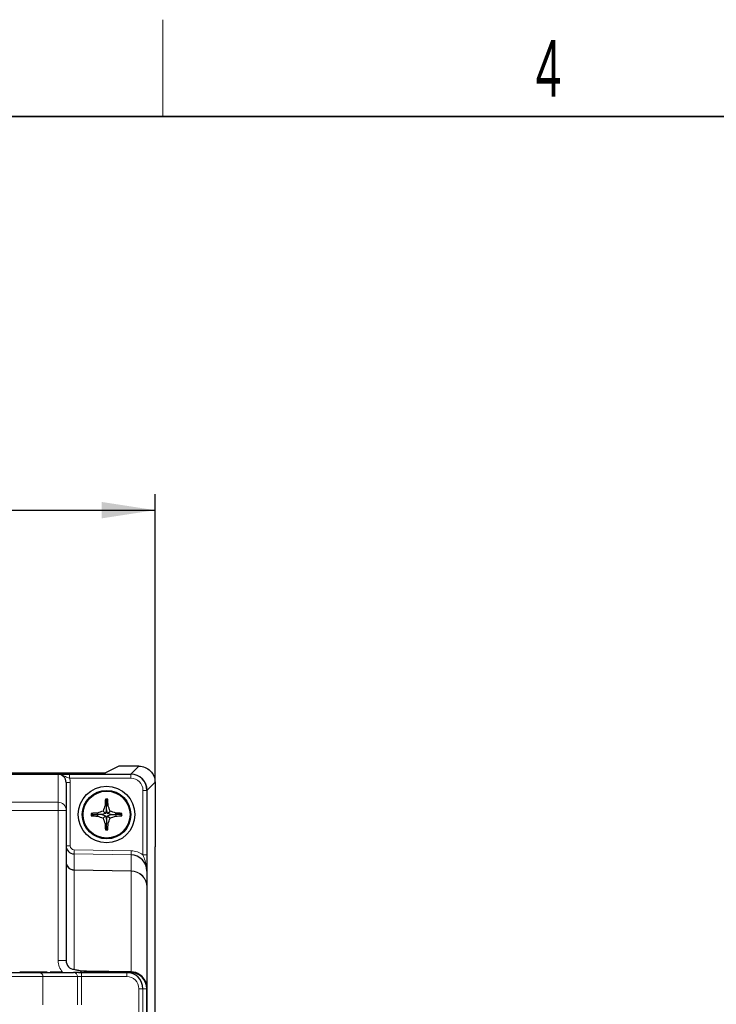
# Model space of a CAD drawing. Header units: millimetres. Extents: x 5 to 418, y 2 to 292.
# Tile 30 of 35: x 160 to 203, y 228 to 288. Entities that reach past the tile are written whole.
import ezdxf

# ---------------------------------------------------------------- set-up
doc = ezdxf.new("R2010")
doc.units = ezdxf.units.MM
doc.layers.add('SLD-0', color=7, linetype='Continuous')
doc.styles.add('SLDTEXTSTYLE0', font='TXT', dxfattribs={"width": 0.605})
doc.dimstyles.new('SLDDIMSTYLE0', dxfattribs={"dimtxt": 3.5, "dimasz": 3.302, "dimexe": 0, "dimexo": 0.0625, "dimgap": 0.875, "dimtad": 1, "dimlfac": 2, "dimrnd": 1e-09, "dimzin": 12, "dimdsep": 46, "dimtxsty": 'SLDTEXTSTYLE0', "dimsah": 1, "dimcen": 0.09, "dimadec": 0, "dimazin": 3, "dimtfac": 1, "dimtofl": 0, "dimtmove": 0, "dimatfit": 3, "dimfxl": 1, "dimfrac": 2, "dimtolj": 1, "dimtzin": 12, "dimarcsym": 0})

# ---------------------------------------------------------------- blocks, each defined once
blk = doc.blocks.new('_D_1')
at = {"layer": 'SLD-0'}
for p, q in [((103.762, 241.301), (103.762, 259.143)), ((168.762, 241.301), (168.762, 259.143)), ((103.762, 258.143), (168.762, 258.143))]:
    blk.add_line(p, q, dxfattribs=at)
for points in [[(103.762, 258.143), (107.064, 257.635), (107.064, 258.651)], [(168.762, 258.143), (165.46, 258.651), (165.46, 257.635)]]:
    blk.add_solid(points, dxfattribs=at)
at = {"layer": 'SLD-0', "insert": (132.252, 262.655), "char_height": 3.5, "attachment_point": 1, "style": 'SLDTEXTSTYLE0'}
blk.add_mtext('130', dxfattribs=at)

msp = doc.modelspace()

# ---------------------------------------------------------------- linework, layer by layer
at = {"color": 7, "linetype": 'Continuous', "lineweight": 25}
for p, q in [((166.5121, 242.3012), (165.7001, 241.885)), ((167.7622, 242.3012), (166.5121, 242.3012)), ((142.2621, 241.8012), (162.5745, 241.8012)), ((144.5674, 241.8817), (165.4502, 241.8817)), ((163.466, 241.8012), (167.2621, 241.8012)), ((163.2621, 241.2921), (163.2621, 239.5636)), ((168.2621, 240.8012), (168.2621, 236.8083)), ((168.7621, 241.3013), (168.7621, 237.3012)), ((165.7621, 240.1762), (165.6918, 240.2465)), ((165.7621, 240.1762), (165.8323, 240.2465)), ((165.7621, 240.1762), (165.7621, 239.857)), ((163.2621, 239.5636), (163.2621, 230.268)), ((165.6955, 239.3678), (165.548, 239.5152)), ((165.7621, 239.857), (165.6656, 239.8711)), ((165.7621, 239.5912), (165.6955, 239.3678)), ((165.7621, 239.857), (165.8586, 239.8711)), ((165.7621, 239.5912), (165.7621, 239.857)), ((165.8287, 239.3678), (165.7621, 239.5912)), ((165.8287, 239.3678), (165.9761, 239.5152)), ((164.8871, 239.3012), (164.8168, 239.3715)), ((164.8871, 239.3012), (164.8168, 239.2309)), ((164.8871, 239.3012), (165.2062, 239.3012)), ((165.2062, 239.3012), (165.1921, 239.3977)), ((165.2062, 239.3012), (165.1921, 239.2047)), ((165.472, 239.3012), (165.2062, 239.3012)), ((165.6955, 239.3678), (165.472, 239.3012)), ((165.472, 239.3012), (165.6955, 239.2346)), ((165.6955, 239.2346), (165.548, 239.0871)), ((165.6955, 239.2346), (165.7621, 239.0112)), ((165.7621, 239.0112), (165.8287, 239.2346)), ((165.7621, 239.0112), (165.7621, 238.7453)), ((166.0521, 239.3012), (165.8287, 239.3678)), ((165.8287, 239.2346), (166.0521, 239.3012)), ((165.8287, 239.2346), (165.9761, 239.0871)), ((166.0521, 239.3012), (166.3179, 239.3012)), ((166.3179, 239.3012), (166.332, 239.3977)), ((166.3179, 239.3012), (166.332, 239.2047)), ((166.6371, 239.3012), (166.3179, 239.3012)), ((166.6371, 239.3012), (166.7073, 239.3715)), ((166.6371, 239.3012), (166.7073, 239.2309)), ((165.7621, 238.7453), (165.6656, 238.7312)), ((165.7621, 238.4262), (165.6918, 238.3559)), ((165.7621, 238.7453), (165.8586, 238.7312)), ((165.7621, 238.4262), (165.7621, 238.7453)), ((165.7621, 238.4262), (165.8323, 238.3559)), ((168.7621, 130.2477), (168.7621, 237.3012)), ((168.2621, 235.8075), (168.2621, 234.8233)), ((168.2621, 234.8233), (168.2621, 228.5512)), ((159.4142, 229.5262), (161.5876, 229.5262)), ((162.0838, 229.5512), (160.3965, 229.5512)), ((160.3971, 229.5312), (160.3971, 229.5262)), ((160.454, 229.5312), (160.454, 229.5262)), ((160.454, 229.5312), (160.9136, 229.5312)), ((160.9136, 229.5312), (160.9136, 229.5262)), ((160.9136, 229.5312), (160.9561, 229.5312)), ((160.9561, 229.5312), (160.9561, 229.5262)), ((160.9561, 229.5312), (161.3136, 229.5312)), ((161.3136, 229.5312), (161.3136, 229.5262)), ((161.3136, 229.5312), (161.3365, 229.5312)), ((161.3365, 229.5312), (161.3365, 229.5262)), ((161.3578, 229.5312), (161.3365, 229.5312)), ((161.3578, 229.5312), (161.3578, 229.5262)), ((161.5876, 229.5262), (163.7209, 229.5262)), ((161.8176, 229.5312), (161.8176, 229.5262)), ((161.8959, 229.5312), (161.8959, 229.5262)), ((161.9376, 229.5312), (161.9376, 229.5262)), ((161.9376, 229.5312), (161.9606, 229.5312)), ((161.9606, 229.5312), (161.9606, 229.5262)), ((161.9606, 229.5312), (162.3181, 229.5312)), ((163.0387, 229.5512), (162.266, 229.5512)), ((162.3181, 229.5312), (162.3181, 229.5262)), ((162.3181, 229.5312), (162.3605, 229.5312)), ((162.3605, 229.5312), (162.3605, 229.5262)), ((162.3605, 229.5312), (162.8201, 229.5312)), ((162.8201, 229.5312), (162.8201, 229.5262)), ((162.8955, 229.5312), (162.8955, 229.5262)), ((162.8955, 229.5312), (162.9509, 229.5312)), ((162.9509, 229.5312), (162.9509, 229.5262)), ((162.9509, 229.5312), (163.1997, 229.5312)), ((163.1997, 229.5312), (163.1997, 229.5262)), ((163.3147, 229.5312), (163.3147, 229.5262)), ((163.397, 229.5312), (163.397, 229.5262)), ((163.4132, 229.5312), (163.4132, 229.5262)), ((163.6116, 229.5312), (163.6116, 229.5262)), ((164.2039, 229.5262), (163.7209, 229.5262)), ((163.8109, 229.5312), (163.8109, 229.5262)), ((163.8272, 229.5312), (163.8272, 229.5262)), ((164.0244, 229.5312), (164.0244, 229.5262)), ((164.0244, 229.5312), (164.2732, 229.5312)), ((164.1653, 229.5899), (164.1708, 229.5512)), ((164.2039, 229.5262), (167.0117, 229.5262)), ((164.2732, 229.5312), (164.2732, 229.5262)), ((164.2732, 229.5312), (164.3286, 229.5312)), ((164.3286, 229.5312), (164.3286, 229.5262)), ((165.7621, 229.5512), (164.3465, 229.5512)), ((164.3471, 229.5312), (164.3471, 229.5262)), ((164.404, 229.5312), (164.404, 229.5262)), ((164.404, 229.5312), (164.8636, 229.5312)), ((167.2795, 229.5688), (164.5374, 229.6181)), ((164.8636, 229.5312), (164.8636, 229.5262)), ((164.8636, 229.5312), (164.9061, 229.5312)), ((164.9061, 229.5312), (164.9061, 229.5262)), ((164.9061, 229.5312), (165.2636, 229.5312)), ((165.2636, 229.5312), (165.2636, 229.5262)), ((165.2636, 229.5312), (165.2865, 229.5312)), ((165.2865, 229.5312), (165.2865, 229.5262)), ((165.3078, 229.5312), (165.2865, 229.5312)), ((165.3078, 229.5312), (165.3078, 229.5262)), ((166.7621, 229.5512), (165.7621, 229.5512)), ((166.7616, 229.5262), (166.7621, 229.5512)), ((166.7621, 229.5512), (167.2621, 229.5512)), ((167.0117, 229.5262), (167.2476, 229.5262)), ((168.2621, 121.0512), (168.2621, 228.5512)), ((168.249, 121.0379), (168.249, 228.5262))]:
    msp.add_line(p, q, dxfattribs=at)
at = {"color": 7, "linetype": 'Continuous', "lineweight": 18}
for p, q in [((167.2688, 241.8078), (167.7622, 242.3012)), ((142.255, 241.8078), (162.5388, 241.8078)), ((162.5708, 241.801), (142.2621, 241.801)), ((162.7621, 240.0633), (162.7621, 241.7927)), ((163.466, 241.5512), (163.466, 241.8012)), ((167.2621, 241.5512), (163.466, 241.5512)), ((163.5017, 241.8078), (167.2688, 241.8078)), ((167.2621, 241.5512), (167.2621, 241.8012)), ((167.2688, 241.8078), (167.2688, 241.8011)), ((163.2621, 241.2921), (163.5121, 241.2921)), ((163.5121, 241.2921), (163.5121, 237.3701)), ((168.0121, 240.8012), (168.2621, 240.8012)), ((168.0121, 236.8083), (168.0121, 240.8012)), ((168.2687, 240.8079), (168.262, 240.8079)), ((168.7621, 241.3013), (168.2687, 240.8079)), ((168.2687, 240.8079), (168.2687, 236.8818)), ((142.2621, 240.0633), (162.7621, 240.0633)), ((162.7621, 239.5636), (142.2621, 239.5636)), ((162.7621, 239.5636), (162.7621, 240.0633)), ((162.7621, 230.268), (162.7621, 239.5636)), ((162.7621, 239.5636), (163.2621, 239.5636)), ((163.2621, 237.3701), (163.5121, 237.3701)), ((163.7577, 237.1199), (167.2839, 237.0583)), ((163.7533, 236.8702), (163.7533, 235.8835)), ((167.2795, 236.8086), (163.7533, 236.8702)), ((167.2795, 235.8223), (167.2795, 236.8086)), ((168.0121, 236.8083), (168.2621, 236.8083)), ((163.7533, 235.8835), (167.2795, 235.8223)), ((167.2795, 235.7949), (163.7533, 235.8561)), ((163.7533, 235.8561), (163.7533, 229.7249)), ((167.2795, 229.5688), (167.2795, 235.7949)), ((168.2687, 235.7339), (168.2687, 125.561)), ((162.7621, 230.268), (163.2621, 230.268)), ((161.8291, 229.2762), (159.4142, 229.2762)), ((161.8291, 229.2762), (161.8291, 227.5262)), ((163.9624, 229.2762), (161.8291, 229.2762)), ((163.9624, 227.5262), (163.9624, 229.2762)), ((163.9624, 229.2762), (164.2039, 229.2762)), ((164.2039, 229.2762), (164.2039, 229.5262)), ((164.2039, 229.2762), (164.2039, 227.5262)), ((167.0117, 229.2762), (164.2039, 229.2762)), ((165.7621, 229.5262), (165.7621, 229.5512)), ((167.0117, 229.2762), (167.0117, 229.5262)), ((167.7628, 121.2744), (167.7628, 228.5262)), ((167.7628, 228.5262), (168.0124, 228.5262)), ((168.0124, 228.5262), (168.0124, 121.2744)), ((168.249, 228.5262), (168.0124, 228.5262))]:
    msp.add_line(p, q, dxfattribs=at)
at = {"color": 7, "linetype": 'Continuous', "lineweight": 18, "flags": 128}
for points in [[(163.7533, 236.8702), (163.7534, 236.8766), (163.7537, 236.892), (163.7541, 236.9157), (163.7547, 236.9468), (163.7553, 236.9842), (163.7561, 237.0266), (163.7569, 237.0724), (163.7577, 237.1199)], [(167.2795, 236.8086), (167.2796, 236.815), (167.2799, 236.8304), (167.2803, 236.8541), (167.2809, 236.8852), (167.2815, 236.9226), (167.2822, 236.965), (167.283, 237.0108), (167.2839, 237.0583)]]:
    msp.add_lwpolyline(points, dxfattribs=at)
at = {"color": 7, "linetype": 'Continuous', "lineweight": 25}
for radius in [1.75, 1.5, 1.45]:
    msp.add_circle((165.7621, 239.3012), radius, dxfattribs=at)
for centre, radius, start, end in [((167.2621, 240.8012), 1, 0, 90), ((175.8544, 239.3484), 10.2022, 174.949936, 177.063131), ((165.7621, 228.7645), 11.4822, 89.649259, 90.350741), ((155.6649, 239.3481), 10.207, 2.937367, 5.049565), ((168.8792, 228.8361), 11.1866, 107.324446, 109.244161), ((176.2172, 236.1875), 11.1761, 160.755665, 162.677172), ((155.307, 236.1875), 11.1761, 17.322828, 19.244335), ((162.6444, 228.8343), 11.1885, 70.756, 72.675393), ((176.3713, 239.3012), 11.5547, 179.651461, 180.348539), ((165.7145, 229.2108), 10.2002, 92.935533, 95.049136), ((165.7159, 249.4055), 10.2143, 264.95005, 267.060754), ((168.8594, 249.7079), 11.125, 250.7527, 252.68302), ((176.2132, 242.4134), 11.1719, 197.321719, 199.244014), ((155.3109, 242.4134), 11.1719, 340.755986, 342.678281), ((162.6641, 249.7096), 11.1269, 287.317142, 289.247138), ((165.8096, 229.2108), 10.2002, 84.950864, 87.064467), ((165.8082, 249.4055), 10.2143, 272.939246, 275.04995), ((155.1528, 239.3012), 11.5547, 359.651461, 0.348539), ((175.8588, 239.2542), 10.2066, 182.937327, 185.049605), ((165.7621, 250.5914), 12.2357, 269.670858, 270.329142), ((155.6605, 239.2546), 10.2115, 354.950893, 357.062175), ((163.7621, 237.3701), 0.5, 180, 269), ((167.2621, 228.5512), 1, 0, 90)]:
    msp.add_arc(centre, radius, start, end, dxfattribs=at)
at = {"color": 7, "linetype": 'Continuous', "lineweight": 18}
for centre, radius, start, end in [((167.2621, 240.8012), 0.75, 0, 90), ((167.2687, 240.8078), 1, 0.005161, 89.994839), ((162.7622, 239.5634), 0.4998, 0.016595, 90.01842), ((162.7834, 235.8698), 0.9701, 359.191573, 0.808427), ((166.2885, 235.8086), 0.9911, 359.208301, 0.791699), ((167.2625, 234.8229), 0.9996, 0.023299, 89.024312), ((167.2765, 234.8093), 0.9856, 0.812584, 89.827681), ((161.5833, 229.2804), 0.2458, 359.021239, 88.993389), ((163.7166, 229.2804), 0.2458, 359.021239, 88.993389)]:
    msp.add_arc(centre, radius, start, end, dxfattribs=at)
at = {"color": 7, "linetype": 'Continuous', "lineweight": 25}
for centre, major_axis, ratio, start_param, end_param in [((162.7621, 241.2921), (0, 0.5006), 0.9987826, 4.712389, 6.2831853), ((165.4502, 241.8851), (0.25, 0), 0.0134228, 4.712389, 6.2570054), ((167.2621, 235.8075), (0, 1.0012), 0.9987528, 4.712389, 6.265732), ((163.7621, 236.377), (0.5, 0), 0.987058, 3.1415927, 4.6949357), ((163.7621, 230.268), (0, 0.5431), 0.920569, 1.5707963, 3.1241394), ((167.0117, 228.5262), (1.0007, 0), 0.9993138, 0, 1.5707963), ((167.2476, 228.5262), (-1.0014, 0), 0.9986295, 3.1415927, 4.712389), ((167.2621, 228.5399), (0, -1.029), 0.9717846, 1.9679147, 3.1241394)]:
    msp.add_ellipse(centre, major_axis=major_axis, ratio=ratio, start_param=start_param, end_param=end_param, dxfattribs=at)
at = {"color": 7, "linetype": 'Continuous', "lineweight": 18}
for centre, major_axis, ratio, start_param, end_param in [((162.7621, 241.2921), (0, -0.7505), 0.9993908, 1.5707963, 1.9232158), ((163.7621, 237.3701), (0, -0.2502), 0.9991681, 4.712389, 6.265732), ((167.2621, 235.8075), (0, -1.251), 0.9991681, 2.4980915, 3.1241394), ((163.7621, 236.377), (0, 0.5209), 0.9598542, 1.5707963, 3.1241394), ((163.7621, 230.268), (0, -1.029), 0.9717846, 4.712389, 5.4829794), ((163.7621, 230.268), (0, -1.029), 0.9717846, 0.8002059, 0.8872523), ((167.0117, 228.5262), (-0.751, 0), 0.9986295, 3.1415927, 4.712389)]:
    msp.add_ellipse(centre, major_axis=major_axis, ratio=ratio, start_param=start_param, end_param=end_param, dxfattribs=at)
at = {"color": 7, "linetype": 'Continuous', "lineweight": 25}
for points in [[(167.7622, 242.3012), (167.8931, 242.3012), (168.0239, 242.2751), (168.1448, 242.2251)], [(168.1448, 242.2251), (168.2657, 242.175), (168.3767, 242.1009), (168.4692, 242.0083)], [(168.4692, 242.0083), (168.5618, 241.9158), (168.6359, 241.8049), (168.686, 241.6839)], [(168.686, 241.6839), (168.736, 241.563), (168.7621, 241.4322), (168.7621, 241.3013)]]:
    msp.add_open_spline(points, degree=3, dxfattribs=at)
for points, knots in [([(162.7019, 241.7942), (162.6842, 241.7948), (162.6512, 241.7958), (162.619, 241.7976), (162.5961, 241.7988), (162.5825, 241.7997), (162.5743, 241.8003), (162.5701, 241.8007), (162.57, 241.8009), (162.5707, 241.801), (162.5708, 241.801)], [0, 0, 0, 0, 0.30051852, 0.56058788, 0.73287204, 0.84060079, 0.90756789, 0.97493015, 0.99297269, 1, 1, 1, 1]), ([(162.5745, 241.8012), (162.5741, 241.8012), (162.5729, 241.8012), (162.5717, 241.8011), (162.5708, 241.801)], [0, 0, 0, 0, 0.2817299, 1, 1, 1, 1]), ([(162.5745, 241.8012), (162.6074, 241.8012), (162.658, 241.8012), (162.7148, 241.8012), (162.7509, 241.8012), (162.7709, 241.8012), (162.7909, 241.8012), (162.8243, 241.8012), (162.8662, 241.8012), (162.9098, 241.8012), (162.9369, 241.8012), (162.9453, 241.8012)], [0, 0, 0, 0, 0.2884851, 0.4437429, 0.4871728, 0.5212055, 0.5616676, 0.6137354, 0.7663141, 0.9279782, 1, 1, 1, 1]), ([(162.7621, 241.7927), (162.7612, 241.7928), (162.7412, 241.7933), (162.7212, 241.7938), (162.7019, 241.7942)], [0, 0, 0, 0, 0.0430939, 1, 1, 1, 1]), ([(162.9453, 241.8012), (162.9888, 241.8012), (163.0825, 241.8012), (163.2585, 241.8012), (163.3967, 241.8012), (163.466, 241.8012)], [0, 0, 0, 0, 0.3014113, 0.6498597, 1, 1, 1, 1]), ([(168.2621, 236.8083), (168.2621, 236.7239), (168.2621, 236.4936), (168.2621, 236.187), (168.2621, 235.9546), (168.2621, 235.8385), (168.2621, 235.8085), (168.2621, 235.8075)], [0, 0, 0, 0, 0.2218555, 0.6055719, 0.897911, 0.9965926, 1, 1, 1, 1]), ([(163.7533, 229.7249), (163.7541, 229.7247), (163.8227, 229.7073), (163.9828, 229.6705), (164.25, 229.6299), (164.4529, 229.6216), (164.5374, 229.6181)], [0, 0, 0, 0, 0.0035171, 0.3250278, 0.7187595, 1, 1, 1, 1])]:
    msp.add_open_spline(points, degree=3, knots=knots, dxfattribs=at)
at = {"color": 7, "linetype": 'Continuous', "lineweight": 18}
for points, knots in [([(163.466, 241.5512), (163.4249, 241.5647), (163.3346, 241.5944), (163.1978, 241.6659), (163.0714, 241.7313), (162.9504, 241.7727), (162.875, 241.7888), (162.8155, 241.7952), (162.7782, 241.797), (162.7407, 241.797), (162.7159, 241.7952), (162.7019, 241.7942)], [0, 0, 0, 0, 0.1537445, 0.338209, 0.5833249, 0.6947384, 0.8168173, 0.8667196, 0.910854, 0.9500256, 1, 1, 1, 1]), ([(168.2621, 235.8075), (168.2621, 235.8089), (168.2621, 235.8119), (168.262, 235.8228), (168.2615, 235.8613), (168.2545, 236.0088), (168.207, 236.2743), (168.1028, 236.5602), (168.0345, 236.747), (168.0121, 236.8083)], [0, 0, 0, 0, 0.0042402, 0.0088726, 0.0319781, 0.1172006, 0.4415704, 0.8169126, 1, 1, 1, 1])]:
    msp.add_open_spline(points, degree=3, knots=knots, dxfattribs=at)
at = {"layer": 'SLD-0', "lineweight": 18}
msp.add_line((169.25, 282.5), (169.25, 288.5), dxfattribs=at)
at = {"layer": 'SLD-0', "lineweight": 35}
msp.add_line((408, 282.5), (26, 282.5), dxfattribs=at)

# ---------------------------------------------------------------- texts
at = {"layer": 'SLD-0', "insert": (193.1027, 287.243), "char_height": 3.5, "attachment_point": 2, "style": 'SLDTEXTSTYLE0'}
msp.add_mtext('4', dxfattribs=at)

# ---------------------------------------------------------------- dimensions: what is measured, and where the dimension line sits
at = {"layer": 'SLD-0'}
dim = msp.add_linear_dim(base=(168.7621, 258.1433), p1=(103.7621, 241.3013), p2=(168.7621, 241.3013), dimstyle='SLDDIMSTYLE0', dxfattribs=at)
dim.commit()
dim.dimension.update_dxf_attribs({"geometry": '_D_1', "text_midpoint": (136.2621, 258.1433), "dimtype": 160})

doc.saveas('drawing.dxf')
